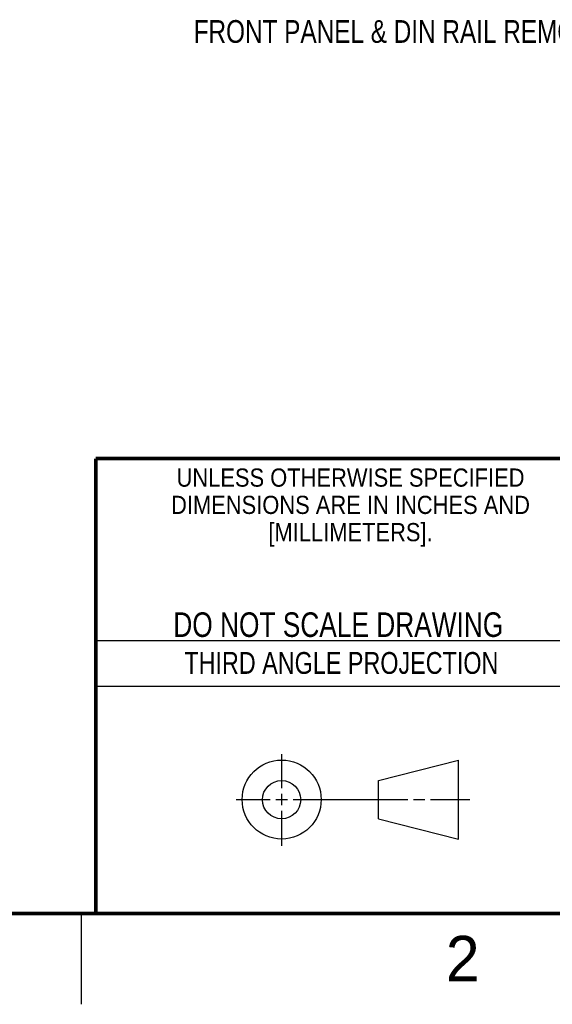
# Model space of a CAD drawing. Header units: inches. Extents: x 0 to 34, y 0 to 22.
# Tile 20 of 28: x 25.2 to 28.1, y 0 to 5.4. Entities that reach past the tile are written whole.
import ezdxf

# ---------------------------------------------------------------- set-up
doc = ezdxf.new("R2010")
doc.units = ezdxf.units.IN
doc.header["$LTSCALE"] = 1.87
doc.header["$MEASUREMENT"] = 0
doc.layers.get('0').update_dxf_attribs({"linetype": 'CONTINUOUS'})
doc.layers.add('DETAIL', color=7, linetype='CONTINUOUS')
doc.styles.get("Standard").update_dxf_attribs({"font": 'txt', "width": 0.8})
doc.styles.add('TEXTSTYLE_2', font='txt')
doc.styles.add('TEXTSTYLE_3', font='txt', dxfattribs={"width": 0.9})

msp = doc.modelspace()

# ---------------------------------------------------------------- linework, layer by layer
at = {"color": 2, "linetype": 'CONTINUOUS'}
for p, q in [((25.58, 2), (28.38, 2)), ((25.58, 1.75), (28.38, 1.75)), ((26.6016, 1.1882), (26.6016, 1.375)), ((26.6016, 1.0944), (26.6016, 1.1569)), ((26.3514, 1.1257), (26.5391, 1.1257)), ((26.5703, 1.1257), (26.6328, 1.1257)), ((26.6641, 1.1257), (27.2943, 1.1257)), ((27.3256, 1.1257), (27.3881, 1.1257)), ((27.4193, 1.1257), (27.6351, 1.1257)), ((26.6016, 0.8704), (26.6016, 1.0632)), ((25.5, 0.5), (25.5, 0))]:
    msp.add_line(p, q, dxfattribs=at)
at = {"color": 7, "linetype": 'CONTINUOUS'}
for p, q in [((27.1331, 1.23), (27.5726, 1.3428)), ((27.5726, 0.9086), (27.5726, 1.3428)), ((27.1331, 1.02), (27.1331, 1.23)), ((27.1331, 1.02), (27.5726, 0.9086))]:
    msp.add_line(p, q, dxfattribs=at)
at = {"color": 7, "linetype": 'CONTINUOUS', "const_width": 0.02}
for points in [[(25.58, 3), (33.5, 3)], [(25.58, 3), (25.58, 0.5)], [(0.5, 0.5), (33.5, 0.5)]]:
    msp.add_lwpolyline(points, dxfattribs=at)
at = {"color": 7, "linetype": 'CONTINUOUS'}
for centre, radius in [((26.6016, 1.1257), 0.2171), ((26.601, 1.125), 0.105)]:
    msp.add_circle(centre, radius, dxfattribs=at)

# ---------------------------------------------------------------- texts
at = {"color": 2, "linetype": 'CONTINUOUS', "line_spacing_factor": 0.9}
for s, insert, char_height, width, attachment_point, style in [('UNLESS OTHERWISE SPECIFIED', (26.9799, 2.9459), 0.1, 2.34, 2, 'TEXTSTYLE_3'), ('DIMENSIONS ARE IN INCHES AND', (26.9799, 2.7959), 0.1, 2.52, 2, 'TEXTSTYLE_3'), ('[MILLIMETERS].', (26.9799, 2.6459), 0.1, 1.26, 2, 'TEXTSTYLE_3'), ('2', (27.5035, 0.3763), 0.25, 0.25, 1, 'TEXTSTYLE_2')]:
    msp.add_mtext(s, dxfattribs=dict(at, insert=insert, char_height=char_height, width=width, attachment_point=attachment_point, style=style))
at = {"color": 7, "linetype": 'CONTINUOUS', "insert": (26.9127, 2.1549), "char_height": 0.135, "width": 2.16, "attachment_point": 2, "line_spacing_factor": 0.9}
msp.add_mtext('DO NOT SCALE DRAWING', dxfattribs=at)
at = {"color": 2, "linetype": 'CONTINUOUS', "insert": (26.9296, 1.9368), "char_height": 0.12, "width": 2.112, "attachment_point": 2, "line_spacing_factor": 0.9}
msp.add_mtext('THIRD ANGLE PROJECTION', dxfattribs=at)
at = {"layer": 'DETAIL', "color": 2, "linetype": 'CONTINUOUS', "insert": (26.1177, 5.4111), "char_height": 0.125, "width": 3, "attachment_point": 1, "line_spacing_factor": 0.9}
msp.add_mtext('FRONT PANEL & DIN RAIL REMOVED', dxfattribs=at)

doc.saveas('drawing.dxf')
